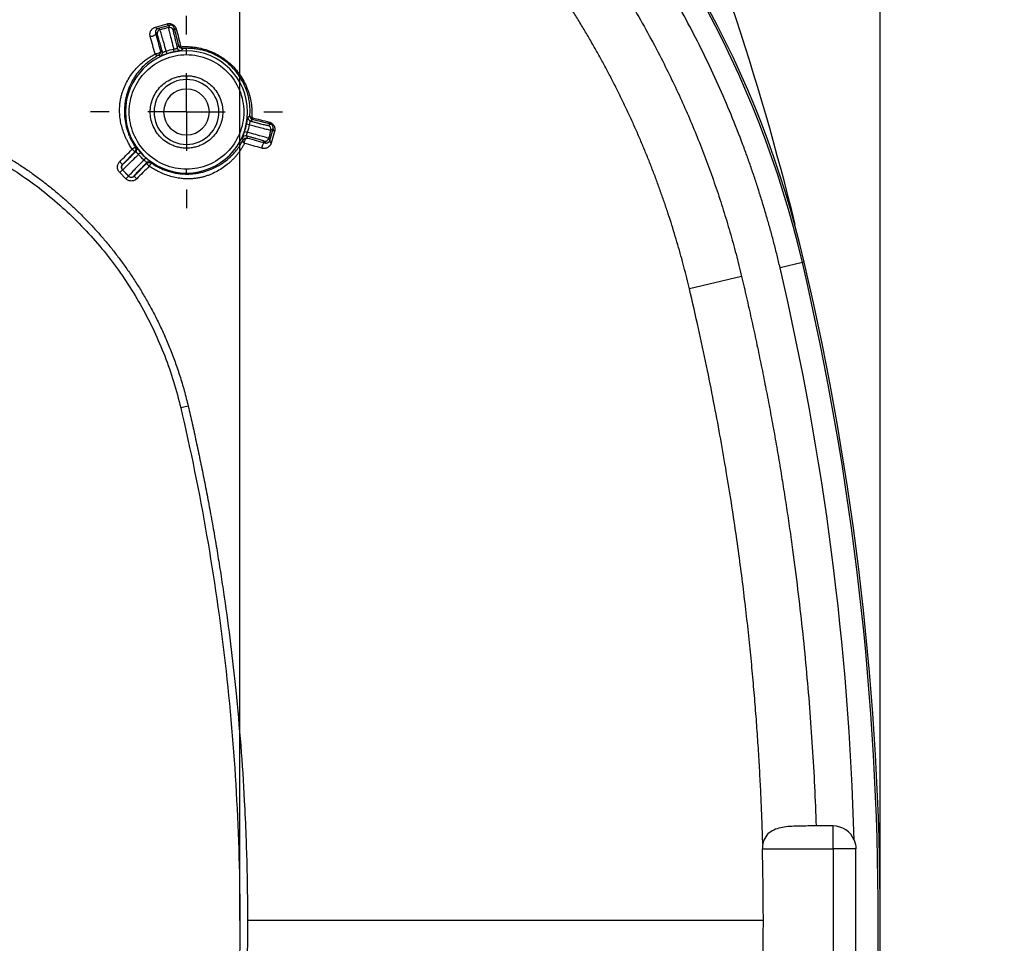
# Model space of a CAD drawing. Header units: millimetres. Extents: x 6 to 1356, y 6 to 988.
# Tile 16 of 23: x 631 to 793, y 560 to 711. Entities that reach past the tile are written whole.
import ezdxf

# ---------------------------------------------------------------- set-up
doc = ezdxf.new("R2010")
doc.units = ezdxf.units.MM
doc.header["$LTSCALE"] = 5
doc.linetypes.add('CENTERX2', pattern=[20.32, 12.7, -2.54, 2.54, -2.54])
doc.layers.add('CENTER', color=40, linetype='CENTERX2')
doc.layers.add('DIMENSIONS', color=140, linetype='Continuous', lineweight=25)
doc.styles.add('SLDTEXTSTYLE0', font='TXT', dxfattribs={"width": 0.7})
doc.dimstyles.new('SLDDIMSTYLE1', dxfattribs={"dimtxt": 10.790039, "dimasz": 16.51, "dimexe": 0, "dimexo": 0.0625, "dimgap": 2.69751, "dimtad": 0, "dimtih": 1, "dimtoh": 1, "dimlfac": 0.4, "dimrnd": 1e-09, "dimzin": 12, "dimdsep": 46, "dimtxsty": 'SLDTEXTSTYLE0', "dimsah": 1, "dimcen": 0.09, "dimadec": 0, "dimazin": 3, "dimtfac": 1, "dimtofl": 0, "dimtmove": 0, "dimatfit": 3, "dimfxl": 0, "dimfrac": 2, "dimtolj": 1, "dimtzin": 12, "dimarcsym": 0})
doc.dimstyles.new('SLDDIMSTYLE2', dxfattribs={"dimtxt": 10.790039, "dimasz": 16.51, "dimexe": 0, "dimexo": 0.0625, "dimgap": 2.69751, "dimtad": 0, "dimtih": 1, "dimtoh": 1, "dimlfac": 0.4, "dimrnd": 1e-09, "dimzin": 4, "dimdsep": 46, "dimtxsty": 'SLDTEXTSTYLE0', "dimsah": 1, "dimcen": 0.09, "dimadec": 0, "dimazin": 1, "dimtfac": 1, "dimtofl": 0, "dimtmove": 0, "dimatfit": 3, "dimfxl": 0, "dimfrac": 2, "dimtolj": 1, "dimtzin": 12, "dimarcsym": 0})
doc.dimstyles.new('SLDDIMSTYLE3', dxfattribs={"dimtxt": 10.790039, "dimasz": 16.51, "dimexe": 0, "dimexo": 0.0625, "dimgap": 2.69751, "dimtad": 0, "dimtih": 1, "dimtoh": 1, "dimlfac": 0.4, "dimrnd": 1e-09, "dimzin": 12, "dimdsep": 46, "dimtxsty": 'SLDTEXTSTYLE0', "dimsah": 1, "dimcen": 0, "dimadec": 0, "dimazin": 3, "dimtfac": 1, "dimtofl": 0, "dimtmove": 0, "dimatfit": 3, "dimfxl": 0, "dimfrac": 2, "dimtolj": 1, "dimtzin": 12, "dimarcsym": 0})

# ---------------------------------------------------------------- blocks, each defined once
blk = doc.blocks.new('_D_5')
at = {"layer": 'DIMENSIONS'}
for p, q in [((384.96, 569.96), (384.96, 899.31)), ((667.46, 569.96), (667.46, 899.31)), ((384.96, 883.43), (494.98, 883.43)), ((509.6, 883.43), (505.98, 883.43)), ((505.98, 883.43), (505.98, 866.28)), ((541.67, 883.43), (545.29, 883.43)), ((545.29, 883.43), (545.29, 866.28)), ((667.46, 883.43), (556.29, 883.43)), ((505.98, 866.28), (509.6, 866.28)), ((545.29, 866.28), (541.67, 866.28))]:
    blk.add_line(p, q, dxfattribs=at)
for points in [[(384.96, 883.43), (401.47, 880.89), (401.47, 885.97)], [(667.46, 883.43), (650.95, 885.97), (650.95, 880.89)]]:
    blk.add_solid(points, dxfattribs=at)
at = {"layer": 'DIMENSIONS', "char_height": 10.583, "attachment_point": 1, "style": 'SLDTEXTSTYLE0'}
for s, insert in [('113.0', (505.11, 899.49)), ('4.45', (509.6, 879.93))]:
    blk.add_mtext(s, dxfattribs=dict(at, insert=insert))
blk = doc.blocks.new('_D_6')
at = {"layer": 'DIMENSIONS'}
for p, q in [((283.71, 626.62), (283.71, 988.12)), ((772.43, 569.96), (772.43, 988.12)), ((283.71, 972.24), (494.98, 972.24)), ((509.6, 972.24), (505.98, 972.24)), ((505.98, 972.24), (505.98, 955.09)), ((541.67, 972.24), (545.29, 972.24)), ((545.29, 972.24), (545.29, 955.09)), ((772.43, 972.24), (556.29, 972.24)), ((505.98, 955.09), (509.6, 955.09)), ((545.29, 955.09), (541.67, 955.09))]:
    blk.add_line(p, q, dxfattribs=at)
for points in [[(283.71, 972.24), (300.22, 969.7), (300.22, 974.78)], [(772.43, 972.24), (755.92, 974.78), (755.92, 969.7)]]:
    blk.add_solid(points, dxfattribs=at)
at = {"layer": 'DIMENSIONS', "char_height": 10.583, "attachment_point": 1, "style": 'SLDTEXTSTYLE0'}
for s, insert in [('195.5', (505.11, 988.3)), ('7.70', (509.6, 968.74))]:
    blk.add_mtext(s, dxfattribs=dict(at, insert=insert))
blk = doc.blocks.new('_D_9')
at = {"layer": 'DIMENSIONS'}
for p, q in [((811.87, 860.54), (808.25, 860.54)), ((808.25, 860.54), (808.25, 843.39)), ((843.93, 860.54), (847.56, 860.54)), ((847.56, 860.54), (847.56, 843.39)), ((708.93, 800.6), (785.61, 844.87)), ((785.61, 844.87), (794.53, 844.87)), ((808.25, 843.39), (811.87, 843.39)), ((847.56, 843.39), (843.93, 843.39))]:
    blk.add_line(p, q, dxfattribs=at)
blk.add_arc((298.46, 563.61), 473.98, 13.9255, 31.9183, dxfattribs=at)
blk.add_solid([(708.93, 800.6), (724.5, 806.66), (721.96, 811.06)], dxfattribs=at)
at = {"layer": 'DIMENSIONS', "char_height": 10.583, "attachment_point": 1, "style": 'SLDTEXTSTYLE0'}
for s, insert in [('R189.6', (802.47, 876.6)), ('7.46', (811.87, 857.03)), ('TYP.', (812.39, 837.47))]:
    blk.add_mtext(s, dxfattribs=dict(at, insert=insert))
blk = doc.blocks.new('SW_CENTERMARKSYMBOL_5')
at = {"layer": 'CENTER', "color": 0}
for p, q in [((0, 12.7), (0, 15.74)), ((0, 0), (0, 6.35)), ((-12.7, 0), (-15.74, 0)), ((0, 0), (-6.35, 0)), ((0, 0), (0, -6.35)), ((0, 0), (6.35, 0)), ((12.7, 0), (15.74, 0)), ((0, -12.7), (0, -15.74))]:
    blk.add_line(p, q, dxfattribs=at)

msp = doc.modelspace()

# ---------------------------------------------------------------- linework, layer by layer
for p, q in [((653.612, 710.014), (655.511, 710.555)), ((655.942, 710.297), (654.039, 709.759)), ((655.942, 710.297), (655.735, 709.939)), ((653.901, 708.968), (653.608, 709.137)), ((653.923, 708.806), (653.634, 708.973)), ((654.364, 709.572), (654.039, 709.759)), ((656.71, 709.861), (656.5, 709.497)), ((654.432, 706.111), (654.758, 705.961)), ((657.199, 706.615), (657.453, 706.972)), ((658.705, 706.122), (658.705, 706.536)), ((658.705, 705.497), (658.705, 706.122)), ((658.705, 702.049), (658.705, 701.424)), ((669.567, 694.859), (669.209, 694.605)), ((672.091, 693.906), (672.455, 694.116)), ((672.354, 691.445), (672.892, 693.348)), ((672.533, 693.141), (672.892, 693.348)), ((673.149, 692.917), (672.608, 691.018)), ((668.555, 692.164), (668.705, 691.838)), ((671.567, 691.04), (671.4, 691.328)), ((671.732, 691.014), (671.562, 691.307)), ((672.166, 691.77), (672.354, 691.445)), ((650.252, 689.565), (648.196, 687.509)), ((649.81, 690.007), (650.252, 689.565)), ((650.362, 689.555), (650.252, 689.565)), ((650.325, 690.36), (650.433, 690.354)), ((658.705, 690.799), (658.705, 690.174)), ((648.196, 687.509), (647.754, 687.951)), ((650.103, 685.602), (652.159, 687.658)), ((652.159, 687.658), (652.149, 687.768)), ((652.159, 687.658), (652.601, 687.216)), ((652.948, 687.839), (652.954, 687.731)), ((648.196, 686.625), (647.754, 686.183)), ((648.777, 685.16), (647.754, 686.183)), ((648.033, 687.067), (648.013, 687.067)), ((648.196, 687.509), (648.216, 687.509)), ((648.196, 686.625), (648.216, 686.625)), ((648.196, 686.625), (649.219, 685.602)), ((658.705, 686.101), (658.705, 686.726)), ((658.705, 685.937), (658.705, 686.101)), ((649.219, 685.602), (648.777, 685.16)), ((649.219, 685.602), (649.219, 685.622)), ((649.661, 685.439), (649.661, 685.419)), ((650.103, 685.622), (650.103, 685.602)), ((650.103, 685.602), (650.545, 685.16)), ((759.67, 671.431), (756.019, 670.578)), ((759.99, 671.506), (759.67, 671.431)), ((759.99, 671.506), (759.99, 671.506)), ((749.714, 669.137), (741.161, 667.104)), ((658.985, 647.894), (657.768, 647.609)), ((764.705, 579.111), (761.935, 579.111)), ((764.705, 575.361), (764.705, 579.111)), ((753.119, 575.361), (764.705, 575.361)), ((764.705, 575.361), (764.705, 551.861))]:
    msp.add_line(p, q)
at = {"flags": 128}
for points in [[(653.634, 708.973), (653.632, 708.885), (653.587, 708.791), (653.502, 708.7), (653.384, 708.616), (653.24, 708.546), (653.081, 708.495), (652.919, 708.466), (652.764, 708.463)], [(654.432, 706.111), (654.43, 706.024), (654.383, 705.932), (654.297, 705.841), (654.177, 705.758), (654.032, 705.689), (653.872, 705.639), (653.708, 705.611), (653.554, 705.607)], [(671.567, 691.04), (671.479, 691.038), (671.386, 690.993), (671.294, 690.908), (671.21, 690.789), (671.14, 690.646), (671.089, 690.487), (671.06, 690.325), (671.057, 690.17)], [(768.455, 575.361), (768.385, 575.361), (768.172, 575.361), (767.826, 575.361), (767.36, 575.361), (766.791, 575.361), (766.142, 575.361), (765.438, 575.361), (764.705, 575.361)]]:
    msp.add_lwpolyline(points, dxfattribs=at)
for centre, radius, start, end in [((595.692, 633.097), 168.4, 13.15796, 76.84204), ((595.692, 633.097), 168.728, 13.15796, 76.84204), ((595.692, 633.097), 168.728, 13.15796, 76.84204), ((655.909, 710.732), 0.436, 204.01684, 274.27687), ((654.007, 710.191), 0.433, 204.19933, 274.23675), ((654.526, 708.968), 0.625, 105.02088, 179.98481), ((654.526, 708.968), 0.625, 179.98461, 194.98226), ((655.896, 709.335), 0.625, 15.02044, 104.97956), ((657.014, 710.025), 0.345, 208.42123, 274.20996), ((658.705, 696.111), 10.011, 90, 270), ((653.973, 705.859), 0.489, 211.05893, 285.8477), ((654.155, 705.8), 0.625, 295.17706, 14.98356), ((674.09, 712.25), 19.713, 198.24279, 199.56269), ((637.313, 702.395), 19.713, 10.43731, 11.75721), ((657.803, 706.777), 0.625, 195.01644, 274.82296), ((658.705, 696.111), 10.011, 270, 90), ((658.705, 696.111), 5.313, 90, 270), ((658.705, 696.111), 5.313, 270, 90), ((658.705, 696.111), 3.75, 90, 270), ((658.705, 696.111), 3.75, 270, 90), ((672.619, 694.419), 0.345, 175.79004, 241.57877), ((674.844, 711.496), 19.713, 250.43731, 251.75721), ((664.989, 674.719), 19.713, 78.24279, 79.56269), ((671.929, 693.302), 0.625, 345.02044, 74.97956), ((673.327, 693.315), 0.436, 175.72313, 245.98316), ((668.394, 691.56), 0.625, 75.01644, 154.82296), ((671.562, 691.932), 0.625, 255.01774, 270.01539), ((671.562, 691.932), 0.625, 270.01519, 344.97912), ((672.785, 691.413), 0.433, 175.76327, 245.80072), ((649.92, 689.997), 0.625, 315.01644, 34.82296), ((663.96, 674.443), 19.713, 130.43731, 131.75721), ((637.037, 701.366), 19.713, 318.24279, 319.56269), ((652.591, 687.326), 0.625, 55.17704, 134.98356), ((648.658, 687.067), 0.625, 135.01956, 180.00151), ((648.658, 687.067), 0.625, 179.99849, 224.98044), ((649.661, 686.064), 0.625, 225.01956, 270.00151), ((649.661, 686.064), 0.625, 269.99849, 314.98044), ((298.455, 563.611), 469.9, 1.60765, 13.15796), ((298.455, 563.611), 473.65, 346.84204, 13.15796), ((298.455, 563.611), 473.978, 346.84204, 13.15796), ((298.455, 563.611), 473.978, 346.84204, 13.15796), ((764.705, 575.361), 3.75, 22.46738, 90)]:
    msp.add_arc(centre, radius, start, end)
for points, knots in [([(756.019, 670.578), (755.857, 671.261), (755.532, 672.628), (755.011, 674.67), (754.467, 676.705), (753.897, 678.731), (753.3, 680.75), (752.678, 682.761), (752.03, 684.764), (751.356, 686.76), (750.657, 688.748), (748.956, 693.39), (745.997, 700.594), (741.334, 710.139), (736.067, 719.367), (731.519, 726.257), (728.072, 731.022), (725.955, 733.822), (723.779, 736.575), (721.544, 739.28), (719.254, 741.942), (717.68, 743.675), (716.893, 744.542)], [0, 0, 0, 0, 0.0249202, 0.0498247, 0.0747177, 0.0996031, 0.124485, 0.1493676, 0.1742549, 0.199151, 0.22406, 0.2489859, 0.3744777, 0.5000015, 0.6254932, 0.751017, 0.7925412, 0.8340294, 0.8755005, 0.9169733, 0.9584669, 1, 1, 1, 1]), ([(715.77, 735.851), (716.18, 735.369), (717.001, 734.404), (718.209, 732.939), (719.401, 731.462), (720.573, 729.971), (721.727, 728.468), (722.863, 726.95), (723.981, 725.42), (725.08, 723.876), (726.161, 722.319), (727.755, 719.964), (729.813, 716.78), (732.266, 712.728), (734.596, 708.608), (736.652, 704.703), (738.461, 701.033), (740.048, 697.615), (741.551, 694.165), (742.97, 690.684), (744.306, 687.171), (745.558, 683.627), (746.726, 680.052), (747.81, 676.444), (748.816, 672.807), (749.414, 670.361), (749.714, 669.137)], [0, 0, 0, 0, 0.0251513, 0.0502814, 0.0753939, 0.1004922, 0.12558, 0.1506609, 0.1757384, 0.2008161, 0.2258977, 0.2509867, 0.3137418, 0.3763959, 0.4390043, 0.5016227, 0.551586, 0.6014467, 0.6512329, 0.7009723, 0.7506932, 0.8004236, 0.8501915, 0.900025, 0.9499519, 1, 1, 1, 1]), ([(741.161, 667.104), (741.017, 667.707), (740.726, 668.916), (740.26, 670.727), (739.771, 672.543), (739.255, 674.363), (738.713, 676.187), (738.145, 678.014), (737.55, 679.843), (736.929, 681.675), (736.28, 683.508), (735.604, 685.342), (734.9, 687.177), (734.169, 689.011), (733.41, 690.845), (732.623, 692.677), (731.808, 694.507), (730.965, 696.334), (730.094, 698.157), (729.194, 699.975), (728.267, 701.788), (727.311, 703.595), (726.328, 705.395), (725.316, 707.187), (724.276, 708.971), (723.209, 710.745), (722.115, 712.509), (720.994, 714.262), (719.847, 716.003), (718.673, 717.731), (717.474, 719.445), (716.249, 721.144), (714.999, 722.828), (713.724, 724.496), (712.424, 726.146), (711.103, 727.78), (710.203, 728.854), (709.753, 729.391)], [0, 0, 0, 0, 0.02640725, 0.05297125, 0.07969003, 0.10656195, 0.13358557, 0.16075966, 0.18808316, 0.21555525, 0.24317525, 0.27094272, 0.2988565, 0.32691226, 0.35510507, 0.38343025, 0.41188332, 0.44046005, 0.46915645, 0.49796876, 0.52689348, 0.55592734, 0.58506669, 0.61430465, 0.64363328, 0.67304485, 0.70253183, 0.73208692, 0.76170303, 0.79137333, 0.82109121, 0.8508503, 0.88064442, 0.91046574, 0.94030494, 0.97015274, 1, 1, 1, 1]), ([(655.511, 710.555), (655.558, 710.567), (655.651, 710.59), (655.798, 710.605), (655.977, 710.603), (656.188, 710.567), (656.43, 710.471), (656.653, 710.323), (656.833, 710.128), (656.968, 709.909), (657.015, 709.759), (657.039, 709.681)], [0, 0, 0, 0, 0.0868521, 0.1697581, 0.2497688, 0.3785718, 0.4995887, 0.6239776, 0.7495828, 0.8704831, 1, 1, 1, 1]), ([(656.71, 709.861), (656.7, 709.897), (656.681, 709.962), (656.625, 710.063), (656.551, 710.152), (656.461, 710.226), (656.321, 710.3), (656.129, 710.338), (656.011, 710.312), (655.942, 710.297)], [0, 0, 0, 0, 0.1282147, 0.2357736, 0.3279362, 0.4128725, 0.5007905, 0.706296, 1, 1, 1, 1]), ([(652.764, 708.463), (652.754, 708.506), (652.732, 708.593), (652.718, 708.723), (652.716, 708.854), (652.731, 709.022), (652.778, 709.221), (652.875, 709.437), (653.008, 709.631), (653.176, 709.796), (653.374, 709.931), (653.534, 709.986), (653.612, 710.014)], [0, 0, 0, 0, 0.0597486, 0.12096, 0.1842076, 0.2500118, 0.3728822, 0.4993967, 0.6259207, 0.7497093, 0.8764385, 1, 1, 1, 1]), ([(654.039, 709.759), (654.014, 709.751), (653.958, 709.731), (653.877, 709.686), (653.792, 709.617), (653.707, 709.517), (653.643, 709.39), (653.61, 709.258), (653.608, 709.173), (653.608, 709.137)], [0, 0, 0, 0, 0.08942, 0.2025302, 0.339426, 0.5001585, 0.7138907, 0.8804756, 1, 1, 1, 1]), ([(653.608, 709.137), (653.61, 709.11), (653.613, 709.057), (653.627, 709), (653.634, 708.973)], [0, 0, 0, 0, 0.5325469, 1, 1, 1, 1]), ([(653.634, 708.973), (653.768, 708.494), (654.033, 707.543), (654.3, 706.586), (654.432, 706.111)], [0, 0, 0, 0, 0.5030709, 1, 1, 1, 1]), ([(654.758, 705.961), (654.731, 706.063), (654.675, 706.265), (654.594, 706.557), (654.516, 706.838), (654.416, 707.195), (654.299, 707.605), (654.178, 708.022), (654.077, 708.361), (653.999, 708.608), (653.944, 708.77), (653.93, 708.794), (653.923, 708.806)], [0, 0, 0, 0, 0.06260732, 0.12506337, 0.18774276, 0.25101617, 0.37598391, 0.50080686, 0.62537659, 0.75045775, 0.87510189, 1, 1, 1, 1]), ([(655.368, 706.078), (655.099, 707.066), (654.852, 707.955), (654.582, 708.895), (654.51, 709.138), (654.405, 709.476), (654.374, 709.564), (654.364, 709.572)], [0, 0, 0, 0, 0.5, 0.5, 0.75, 0.75, 1, 1, 1, 1]), ([(655.735, 709.939), (655.73, 709.928), (655.748, 709.836), (655.826, 709.491), (655.885, 709.244), (656.121, 708.295), (656.352, 707.402), (656.613, 706.412)], [0, 0, 0, 0, 0.25, 0.25, 0.5, 0.5, 1, 1, 1, 1]), ([(656.5, 709.497), (656.499, 709.492), (656.498, 709.483), (656.504, 709.438), (656.516, 709.369), (656.542, 709.246), (656.589, 709.034), (656.671, 708.691), (656.775, 708.269), (656.9, 707.773), (657.041, 707.222), (657.146, 706.817), (657.199, 706.615)], [0, 0, 0, 0, 0.062522, 0.1247384, 0.1870156, 0.2497191, 0.3743008, 0.4993708, 0.6236952, 0.7491623, 0.8747782, 1, 1, 1, 1]), ([(657.453, 706.972), (657.33, 707.452), (657.081, 708.418), (656.835, 709.378), (656.71, 709.861)], [0, 0, 0, 0, 0.4968525, 1, 1, 1, 1]), ([(657.039, 709.681), (657.162, 709.2), (657.406, 708.242), (657.651, 707.278), (657.774, 706.799)], [0, 0, 0, 0, 0.5029974, 1, 1, 1, 1]), ([(653.554, 705.607), (653.423, 706.081), (653.159, 707.036), (652.896, 707.985), (652.764, 708.463)], [0, 0, 0, 0, 0.49691425, 1, 1, 1, 1]), ([(648.051, 698.86), (648.073, 698.938), (648.125, 699.123), (648.246, 699.485), (648.479, 700.121), (648.869, 700.966), (649.431, 701.92), (650.082, 702.806), (650.823, 703.629), (651.556, 704.294), (652.252, 704.824), (652.882, 705.242), (653.33, 705.485), (653.554, 705.607)], [0, 0, 0, 0, 0.0266461, 0.0628057, 0.1256146, 0.2509768, 0.374142, 0.4996822, 0.6240999, 0.7495623, 0.8332735, 0.9166776, 1, 1, 1, 1]), ([(658.705, 686.726), (657.477, 686.726), (656.249, 686.97), (653.979, 687.91), (652.937, 688.606), (651.2, 690.343), (650.504, 691.384), (649.564, 693.655), (649.32, 694.883), (649.32, 697.34), (649.564, 698.568), (650.504, 700.838), (651.2, 701.879), (652.937, 703.617), (653.979, 704.313), (656.249, 705.253), (657.477, 705.497), (658.705, 705.497)], [0, 0, 0, 0, 0.125, 0.125, 0.25, 0.25, 0.375, 0.375, 0.5, 0.5, 0.625, 0.625, 0.75, 0.75, 0.875, 0.875, 1, 1, 1, 1]), ([(654.432, 706.111), (654.44, 706.077), (654.451, 706.027), (654.454, 705.969), (654.454, 705.934), (654.452, 705.893), (654.441, 705.808), (654.402, 705.685), (654.301, 705.517), (654.181, 705.438), (654.106, 705.389)], [0, 0, 0, 0, 0.1187858, 0.1803382, 0.2022488, 0.2431911, 0.3256979, 0.5011784, 0.6931121, 1, 1, 1, 1]), ([(655.515, 705.649), (655.465, 705.632), (655.366, 705.598), (655.219, 705.546), (655.057, 705.486), (654.885, 705.419), (654.722, 705.353), (654.591, 705.299), (654.498, 705.261), (654.435, 705.236), (654.425, 705.235), (654.42, 705.234)], [0, 0, 0, 0, 0.0827787, 0.1656861, 0.2504837, 0.3752315, 0.4995784, 0.6223614, 0.7486328, 0.8738248, 1, 1, 1, 1]), ([(654.758, 705.961), (654.764, 705.951), (654.775, 705.929), (654.813, 705.916), (654.867, 705.915), (654.962, 705.933), (655.126, 705.988), (655.285, 706.047), (655.368, 706.078)], [0, 0, 0, 0, 0.1298219, 0.2572262, 0.3814831, 0.5016946, 0.7399516, 1, 1, 1, 1]), ([(656.613, 706.412), (656.648, 706.418), (656.718, 706.429), (656.819, 706.447), (656.912, 706.464), (656.991, 706.48), (657.093, 706.506), (657.191, 706.548), (657.196, 706.592), (657.199, 706.615)], [0, 0, 0, 0, 0.1059737, 0.2107306, 0.3125707, 0.4100445, 0.5021254, 0.7445087, 1, 1, 1, 1]), ([(657.855, 706.154), (657.853, 706.153), (657.848, 706.151), (657.819, 706.146), (657.765, 706.138), (657.675, 706.126), (657.535, 706.107), (657.361, 706.082), (657.156, 706.051), (656.933, 706.012), (656.777, 705.982), (656.7, 705.966)], [0, 0, 0, 0, 0.0843829, 0.1676663, 0.2509454, 0.3767821, 0.5000004, 0.6245341, 0.7497022, 0.8758288, 1, 1, 1, 1]), ([(658.094, 706.51), (657.962, 706.503), (657.811, 706.541), (657.571, 706.714), (657.487, 706.845), (657.453, 706.972)], [0, 0, 0, 0, 0.5, 0.5, 1, 1, 1, 1]), ([(657.774, 706.799), (657.741, 706.803), (657.681, 706.81), (657.611, 706.831), (657.544, 706.861), (657.495, 706.898), (657.465, 706.939), (657.457, 706.962), (657.453, 706.972)], [0, 0, 0, 0, 0.1966562, 0.3633645, 0.5000987, 0.7533334, 0.8893668, 1, 1, 1, 1]), ([(657.774, 706.799), (657.916, 706.808), (658.199, 706.826), (658.627, 706.831), (659.055, 706.82), (659.484, 706.793), (660.139, 706.724), (661.02, 706.569), (662.136, 706.248), (663.233, 705.801), (664.661, 705.024), (666.316, 703.72), (667.62, 702.064), (668.397, 700.636), (668.844, 699.537), (669.164, 698.421), (669.336, 697.444), (669.412, 696.598), (669.432, 695.884), (669.406, 695.416), (669.394, 695.179)], [0, 0, 0, 0, 0.0257361, 0.0511306, 0.0762161, 0.1010259, 0.1255947, 0.1891684, 0.2507755, 0.3138431, 0.3753119, 0.5002627, 0.6246476, 0.686323, 0.7496491, 0.8111326, 0.874603, 0.9156133, 0.9573609, 1, 1, 1, 1]), ([(658.094, 706.51), (658.079, 706.511), (658.049, 706.512), (657.988, 706.53), (657.913, 706.579), (657.833, 706.674), (657.792, 706.759), (657.774, 706.799)], [0, 0, 0, 0, 0.1231552, 0.2462346, 0.5002523, 0.7669328, 1, 1, 1, 1]), ([(658.705, 706.536), (658.603, 706.534), (658.398, 706.53), (658.195, 706.517), (658.094, 706.51)], [0, 0, 0, 0, 0.4966576, 1, 1, 1, 1]), ([(669.104, 695.499), (669.113, 695.652), (669.131, 695.953), (669.132, 696.408), (669.115, 696.86), (669.078, 697.306), (669.022, 697.747), (668.948, 698.182), (668.856, 698.61), (668.747, 699.029), (668.454, 699.992), (667.796, 701.469), (666.436, 703.303), (664.698, 704.804), (663.131, 705.637), (661.941, 706.066), (661.161, 706.28), (660.356, 706.433), (659.53, 706.527), (658.984, 706.533), (658.705, 706.536)], [0, 0, 0, 0, 0.0305636, 0.0604373, 0.0896346, 0.1181704, 0.1460604, 0.1733216, 0.199972, 0.2260312, 0.2515201, 0.3790694, 0.4997657, 0.6213648, 0.7480915, 0.7946088, 0.8429293, 0.8931895, 0.9455107, 1, 1, 1, 1]), ([(658.705, 705.497), (659.934, 705.497), (661.162, 705.253), (663.432, 704.313), (664.474, 703.617), (666.211, 701.879), (666.907, 700.838), (667.847, 698.568), (668.091, 697.34), (668.091, 694.883), (667.847, 693.655), (666.907, 691.384), (666.211, 690.343), (664.474, 688.606), (663.432, 687.91), (661.162, 686.97), (659.934, 686.726), (658.705, 686.726)], [0, 0, 0, 0, 0.125, 0.125, 0.25, 0.25, 0.375, 0.375, 0.5, 0.5, 0.625, 0.625, 0.75, 0.75, 0.875, 0.875, 1, 1, 1, 1]), ([(654.106, 705.389), (653.974, 705.319), (653.702, 705.173), (653.298, 704.928), (652.886, 704.652), (652.387, 704.28), (651.771, 703.755), (651.048, 703.011), (650.446, 702.237), (649.924, 701.422), (649.518, 700.657), (649.194, 699.877), (648.996, 699.281), (648.863, 698.806), (648.752, 698.336), (648.619, 697.613), (648.516, 696.612), (648.538, 695.325), (648.731, 694.003), (649.027, 692.955), (649.348, 692.126), (649.628, 691.523), (649.959, 690.916), (650.203, 690.546), (650.325, 690.36)], [0, 0, 0, 0, 0.0287182, 0.0592133, 0.0914853, 0.1255336, 0.1815738, 0.2518109, 0.3323002, 0.3774343, 0.4452162, 0.5038858, 0.5431706, 0.5670652, 0.5985886, 0.629841, 0.6907775, 0.7539808, 0.8155812, 0.8773131, 0.9044781, 0.9385858, 0.9692929, 1, 1, 1, 1]), ([(658.705, 690.174), (658.58, 690.176), (658.331, 690.18), (657.96, 690.217), (657.593, 690.274), (657.23, 690.355), (656.871, 690.46), (656.257, 690.681), (655.422, 691.112), (654.479, 691.884), (653.706, 692.827), (653.162, 693.883), (652.837, 694.991), (652.734, 696.111), (652.837, 697.23), (653.161, 698.339), (653.706, 699.395), (654.478, 700.338), (655.421, 701.11), (656.367, 701.598), (657.224, 701.877), (657.959, 702.023), (658.456, 702.04), (658.705, 702.049)], [0, 0, 0, 0, 0.020137, 0.0401217, 0.0600334, 0.0799522, 0.0999581, 0.1201302, 0.1850445, 0.2500926, 0.3150015, 0.380055, 0.4399696, 0.5000281, 0.5599481, 0.6200013, 0.6849156, 0.7499637, 0.8148727, 0.8799261, 0.920025, 0.9598354, 1, 1, 1, 1]), ([(658.705, 702.049), (658.831, 702.047), (659.08, 702.042), (659.451, 702.006), (659.818, 701.949), (660.181, 701.867), (660.54, 701.763), (661.154, 701.541), (661.989, 701.111), (662.932, 700.339), (663.705, 699.396), (664.249, 698.34), (664.574, 697.231), (664.677, 696.112), (664.574, 694.992), (664.25, 693.884), (663.705, 692.828), (662.933, 691.885), (661.99, 691.112), (661.044, 690.624), (660.187, 690.345), (659.452, 690.2), (658.955, 690.183), (658.705, 690.174)], [0, 0, 0, 0, 0.020137, 0.0401217, 0.0600334, 0.0799522, 0.0999581, 0.1201302, 0.1850445, 0.2500926, 0.3150015, 0.380055, 0.4399696, 0.5000281, 0.5599481, 0.6200013, 0.6849156, 0.7499637, 0.8148727, 0.8799261, 0.920025, 0.9598354, 1, 1, 1, 1]), ([(649.012, 691.375), (648.973, 691.452), (648.896, 691.606), (648.742, 691.913), (648.501, 692.464), (648.205, 693.272), (647.947, 694.264), (647.799, 695.185), (647.738, 696.02), (647.739, 696.767), (647.795, 697.498), (647.898, 698.211), (647.999, 698.64), (648.051, 698.86)], [0, 0, 0, 0, 0.03136038, 0.06271928, 0.12533738, 0.25069325, 0.37613143, 0.50022403, 0.59547792, 0.69182639, 0.79047362, 0.89273109, 1, 1, 1, 1]), ([(610.488, 696.391), (610.907, 696.29), (611.737, 696.092), (612.961, 695.766), (614.154, 695.426), (615.316, 695.07), (616.449, 694.7), (617.556, 694.315), (618.637, 693.917), (619.693, 693.507), (620.728, 693.085), (621.74, 692.652), (622.732, 692.209), (623.703, 691.755), (624.655, 691.291), (625.588, 690.817), (626.503, 690.334), (627.4, 689.842), (628.28, 689.341), (629.143, 688.832), (629.99, 688.314), (630.822, 687.789), (631.638, 687.256), (632.439, 686.716), (633.225, 686.168), (633.997, 685.613), (634.755, 685.052), (635.5, 684.483), (636.231, 683.909), (636.949, 683.327), (637.654, 682.74), (638.346, 682.147), (639.026, 681.547), (639.694, 680.942), (640.349, 680.331), (640.992, 679.714), (641.85, 678.869), (642.913, 677.777), (644.168, 676.413), (645.398, 674.996), (646.602, 673.524), (647.779, 671.996), (648.928, 670.409), (650.047, 668.761), (651.133, 667.047), (652.186, 665.266), (653.203, 663.412), (654.181, 661.481), (655.116, 659.466), (656.006, 657.363), (656.849, 655.163), (657.634, 652.854), (658.363, 650.425), (658.775, 648.75), (658.985, 647.894)], [0, 0, 0, 0, 0.0179131, 0.0354338, 0.0525884, 0.0694025, 0.0859003, 0.102105, 0.118039, 0.1337234, 0.1491779, 0.1644163, 0.1794497, 0.1942886, 0.208943, 0.2234228, 0.2377372, 0.2518954, 0.2659058, 0.2797762, 0.2935133, 0.3071229, 0.3206112, 0.3339837, 0.3472458, 0.360403, 0.3734601, 0.386422, 0.3992932, 0.4120775, 0.4247784, 0.4373997, 0.4499447, 0.4624169, 0.4748195, 0.4871556, 0.4994283, 0.5247868, 0.5504323, 0.576393, 0.6026989, 0.6293822, 0.65648, 0.6840361, 0.7120983, 0.7407183, 0.7699556, 0.7998846, 0.8305883, 0.8621566, 0.8946987, 0.9283836, 0.9634111, 1, 1, 1, 1]), ([(610.203, 695.174), (613.104, 694.496), (615.922, 693.624), (621.402, 691.507), (624.064, 690.262), (627.937, 688.111), (629.211, 687.344), (631.704, 685.722), (632.915, 684.872), (636.444, 682.209), (638.66, 680.282), (641.78, 677.166), (642.786, 676.09), (644.729, 673.86), (645.669, 672.702), (648.353, 669.148), (649.959, 666.68), (652.816, 661.549), (654.067, 658.887), (656.206, 653.366), (657.092, 650.502), (657.768, 647.609)], [0, 0, 0, 0, 0.125, 0.125, 0.25, 0.25, 0.3125, 0.3125, 0.375, 0.375, 0.5, 0.5, 0.5625, 0.5625, 0.625, 0.625, 0.75, 0.75, 0.875, 0.875, 1, 1, 1, 1]), ([(668.56, 694.106), (668.571, 694.157), (668.591, 694.26), (668.619, 694.413), (668.648, 694.584), (668.676, 694.766), (668.701, 694.94), (668.72, 695.08), (668.733, 695.181), (668.743, 695.247), (668.747, 695.256), (668.748, 695.261)], [0, 0, 0, 0, 0.0827787, 0.1656861, 0.2504837, 0.3752315, 0.4995784, 0.6223614, 0.7486328, 0.8738248, 1, 1, 1, 1]), ([(668.748, 695.261), (668.737, 695.128), (668.773, 694.973), (668.947, 694.725), (669.08, 694.639), (669.209, 694.605)], [0, 0, 0, 0, 0.5, 0.5, 1, 1, 1, 1]), ([(669.209, 694.605), (669.197, 694.605), (669.174, 694.607), (669.143, 694.58), (669.115, 694.533), (669.083, 694.443), (669.049, 694.273), (669.021, 694.106), (669.006, 694.019)], [0, 0, 0, 0, 0.1298219, 0.2572262, 0.3814831, 0.5016946, 0.7399516, 1, 1, 1, 1]), ([(669.392, 695.178), (669.35, 695.199), (669.267, 695.242), (669.171, 695.319), (669.115, 695.409), (669.107, 695.469), (669.103, 695.498)], [0, 0, 0, 0, 0.2494982, 0.500104, 0.7513341, 1, 1, 1, 1]), ([(669.103, 695.463), (669.106, 695.429), (669.11, 695.361), (669.138, 695.245), (669.197, 695.12), (669.297, 695.002), (669.422, 694.911), (669.518, 694.876), (669.565, 694.858)], [0, 0, 0, 0, 0.1244048, 0.2501264, 0.4380201, 0.6257036, 0.8137794, 1, 1, 1, 1]), ([(669.209, 694.605), (669.311, 694.578), (669.514, 694.525), (669.807, 694.449), (670.09, 694.377), (670.449, 694.285), (670.862, 694.181), (671.284, 694.077), (671.628, 693.995), (671.881, 693.939), (672.049, 693.905), (672.077, 693.906), (672.091, 693.906)], [0, 0, 0, 0, 0.0626073, 0.1250634, 0.1877428, 0.2510162, 0.3759839, 0.5008069, 0.6253766, 0.7504578, 0.8751019, 1, 1, 1, 1]), ([(669.565, 694.858), (669.544, 694.869), (669.5, 694.89), (669.447, 694.961), (669.411, 695.058), (669.398, 695.138), (669.392, 695.178)], [0, 0, 0, 0, 0.2493979, 0.5000562, 0.7505394, 1, 1, 1, 1]), ([(669.394, 695.179), (669.872, 695.057), (670.836, 694.812), (671.794, 694.568), (672.276, 694.445)], [0, 0, 0, 0, 0.4970026, 1, 1, 1, 1]), ([(672.455, 694.116), (671.972, 694.24), (671.012, 694.487), (670.046, 694.736), (669.567, 694.859)], [0, 0, 0, 0, 0.5031475, 1, 1, 1, 1]), ([(672.276, 694.445), (672.328, 694.43), (672.429, 694.4), (672.578, 694.328), (672.742, 694.221), (672.915, 694.06), (673.064, 693.838), (673.161, 693.597), (673.201, 693.359), (673.198, 693.126), (673.166, 692.988), (673.149, 692.917)], [0, 0, 0, 0, 0.08738858, 0.17007071, 0.25007908, 0.375107, 0.49935044, 0.62029243, 0.7494187, 0.87075975, 1, 1, 1, 1]), ([(672.892, 693.348), (672.901, 693.384), (672.917, 693.451), (672.92, 693.562), (672.906, 693.667), (672.871, 693.774), (672.806, 693.891), (672.702, 694), (672.578, 694.079), (672.499, 694.103), (672.455, 694.116)], [0, 0, 0, 0, 0.15846, 0.2933329, 0.4061947, 0.4997404, 0.6086217, 0.7167654, 0.8430686, 1, 1, 1, 1]), ([(667.828, 691.826), (667.828, 691.829), (667.829, 691.834), (667.839, 691.862), (667.859, 691.913), (667.893, 691.996), (667.947, 692.127), (668.013, 692.29), (668.088, 692.483), (668.166, 692.696), (668.217, 692.846), (668.243, 692.921)], [0, 0, 0, 0, 0.0843829, 0.1676663, 0.2509454, 0.3767821, 0.5000004, 0.6245341, 0.7497022, 0.8758288, 1, 1, 1, 1]), ([(668.673, 692.774), (668.66, 692.74), (668.635, 692.673), (668.599, 692.577), (668.568, 692.489), (668.542, 692.411), (668.514, 692.31), (668.501, 692.204), (668.537, 692.178), (668.555, 692.164)], [0, 0, 0, 0, 0.1059737, 0.2107306, 0.3125707, 0.4100445, 0.5021254, 0.7445087, 1, 1, 1, 1]), ([(672.166, 691.77), (672.159, 691.78), (672.07, 691.811), (671.732, 691.916), (671.489, 691.988), (670.549, 692.257), (669.661, 692.505), (668.673, 692.774)], [0, 0, 0, 0, 0.25, 0.25, 0.5, 0.5, 1, 1, 1, 1]), ([(669.006, 694.019), (669.996, 693.757), (670.889, 693.527), (671.838, 693.291), (672.085, 693.232), (672.43, 693.153), (672.522, 693.136), (672.533, 693.141)], [0, 0, 0, 0, 0.5, 0.5, 0.75, 0.75, 1, 1, 1, 1]), ([(649.81, 690.007), (649.736, 690.116), (649.589, 690.336), (649.384, 690.675), (649.19, 691.021), (649.071, 691.257), (649.012, 691.375)], [0, 0, 0, 0, 0.2502476, 0.5000018, 0.7497564, 1, 1, 1, 1]), ([(658.705, 685.937), (658.827, 685.938), (659.068, 685.939), (659.419, 685.956), (659.761, 685.983), (660.091, 686.019), (660.44, 686.069), (660.806, 686.135), (661.182, 686.216), (661.537, 686.306), (662.162, 686.487), (663.132, 686.852), (664.328, 687.494), (665.297, 688.2), (665.967, 688.802), (666.514, 689.363), (667.047, 690.003), (667.569, 690.755), (667.85, 691.27), (667.983, 691.512)], [0, 0, 0, 0, 0.0248579, 0.0494748, 0.073906, 0.0982078, 0.1224373, 0.1536179, 0.1850345, 0.2165651, 0.2480667, 0.3609382, 0.4983713, 0.6242605, 0.6957474, 0.7499089, 0.8424004, 0.9257667, 1, 1, 1, 1]), ([(668.201, 690.96), (668.12, 690.808), (667.959, 690.506), (667.693, 690.072), (667.413, 689.655), (667.116, 689.255), (666.802, 688.872), (666.474, 688.506), (666.129, 688.155), (665.77, 687.821), (665.237, 687.368), (664.511, 686.835), (663.556, 686.273), (662.712, 685.883), (662.078, 685.652), (661.717, 685.531), (661.532, 685.479), (661.454, 685.457)], [0, 0, 0, 0, 0.0561011, 0.1119142, 0.1675079, 0.2229491, 0.2783032, 0.3336334, 0.389001, 0.4444648, 0.5000813, 0.6262251, 0.7500025, 0.8746267, 0.9371701, 0.9733368, 1, 1, 1, 1]), ([(667.983, 691.512), (667.975, 691.491), (667.959, 691.451), (667.951, 691.361), (667.975, 691.236), (668.048, 691.113), (668.128, 691.022), (668.176, 690.982), (668.201, 690.96)], [0, 0, 0, 0, 0.1272281, 0.2440787, 0.5000028, 0.7559269, 0.8681214, 1, 1, 1, 1]), ([(667.983, 691.512), (668.042, 691.63), (668.15, 691.743), (668.421, 691.865), (668.577, 691.872), (668.705, 691.838)], [0, 0, 0, 0, 0.5, 0.5, 1, 1, 1, 1]), ([(668.201, 690.96), (668.2, 690.996), (668.198, 691.068), (668.215, 691.212), (668.26, 691.393), (668.342, 691.578), (668.442, 691.719), (668.541, 691.807), (668.631, 691.847), (668.683, 691.841), (668.705, 691.838)], [0, 0, 0, 0, 0.08992779, 0.18071489, 0.33116017, 0.49985699, 0.63752786, 0.76941884, 0.90465668, 1, 1, 1, 1]), ([(671.057, 690.17), (670.579, 690.302), (669.631, 690.565), (668.676, 690.829), (668.201, 690.96)], [0, 0, 0, 0, 0.50308575, 1, 1, 1, 1]), ([(671.4, 691.328), (671.397, 691.331), (671.389, 691.337), (671.347, 691.355), (671.282, 691.378), (671.163, 691.418), (670.955, 691.483), (670.617, 691.584), (670.199, 691.705), (669.708, 691.844), (669.16, 691.998), (668.757, 692.109), (668.555, 692.164)], [0, 0, 0, 0, 0.062522, 0.1247384, 0.1870156, 0.2497191, 0.3743008, 0.4993708, 0.6236952, 0.7491623, 0.8747782, 1, 1, 1, 1]), ([(668.705, 691.838), (669.18, 691.706), (670.137, 691.439), (671.089, 691.173), (671.567, 691.04)], [0, 0, 0, 0, 0.4969291, 1, 1, 1, 1]), ([(672.608, 691.018), (672.591, 690.966), (672.557, 690.861), (672.484, 690.719), (672.396, 690.59), (672.29, 690.475), (672.167, 690.373), (672.01, 690.272), (671.817, 690.184), (671.577, 690.129), (671.324, 690.113), (671.144, 690.152), (671.057, 690.17)], [0, 0, 0, 0, 0.08122, 0.1621821, 0.2437698, 0.3268395, 0.412195, 0.50057, 0.6267086, 0.7494061, 0.878748, 1, 1, 1, 1]), ([(671.567, 691.04), (671.594, 691.033), (671.651, 691.019), (671.704, 691.015), (671.732, 691.014)], [0, 0, 0, 0, 0.4674538, 1, 1, 1, 1]), ([(671.732, 691.014), (671.767, 691.014), (671.852, 691.016), (671.984, 691.049), (672.122, 691.118), (672.235, 691.221), (672.312, 691.331), (672.341, 691.411), (672.354, 691.445)], [0, 0, 0, 0, 0.1195435, 0.2861468, 0.4998966, 0.7088748, 0.8755219, 1, 1, 1, 1]), ([(648.216, 687.509), (648.22, 687.51), (648.229, 687.514), (648.265, 687.542), (648.318, 687.587), (648.412, 687.67), (648.572, 687.817), (648.828, 688.059), (649.142, 688.361), (649.509, 688.717), (649.916, 689.114), (650.214, 689.408), (650.362, 689.555)], [0, 0, 0, 0, 0.062522, 0.1247384, 0.1870156, 0.2497191, 0.3743008, 0.4993708, 0.6236952, 0.7491623, 0.8747782, 1, 1, 1, 1]), ([(650.325, 690.36), (650.323, 690.359), (650.319, 690.356), (650.292, 690.337), (650.245, 690.305), (650.179, 690.259), (650.095, 690.202), (650.009, 690.143), (649.912, 690.077), (649.848, 690.033), (649.81, 690.007)], [0, 0, 0, 0, 0.1121435, 0.2277323, 0.3554995, 0.5000103, 0.6190275, 0.7597765, 0.8590497, 1, 1, 1, 1]), ([(650.252, 689.565), (650.279, 689.594), (650.325, 689.647), (650.378, 689.74), (650.415, 689.838), (650.431, 689.921), (650.434, 689.977), (650.435, 690.006), (650.435, 690.034), (650.431, 690.089), (650.418, 690.163), (650.383, 690.264), (650.347, 690.324), (650.325, 690.36)], [0, 0, 0, 0, 0.137727, 0.2422339, 0.3700457, 0.4999255, 0.5325193, 0.5650799, 0.5975744, 0.6299701, 0.7577819, 0.8554877, 1, 1, 1, 1]), ([(650.831, 689.149), (650.809, 689.176), (650.763, 689.231), (650.698, 689.31), (650.637, 689.381), (650.583, 689.442), (650.509, 689.518), (650.424, 689.582), (650.383, 689.564), (650.362, 689.555)], [0, 0, 0, 0, 0.1059737, 0.2107306, 0.3125707, 0.4100445, 0.5021254, 0.7445087, 1, 1, 1, 1]), ([(650.433, 690.354), (650.435, 690.352), (650.44, 690.349), (650.459, 690.326), (650.493, 690.284), (650.548, 690.212), (650.634, 690.1), (650.742, 689.962), (650.872, 689.8), (651.017, 689.626), (651.122, 689.506), (651.174, 689.447)], [0, 0, 0, 0, 0.08438292, 0.16766631, 0.25094544, 0.37678213, 0.50000035, 0.62453412, 0.74970218, 0.87582882, 1, 1, 1, 1]), ([(647.754, 686.183), (647.717, 686.223), (647.643, 686.303), (647.553, 686.44), (647.469, 686.612), (647.404, 686.822), (647.38, 687.066), (647.404, 687.311), (647.477, 687.546), (647.59, 687.767), (647.699, 687.889), (647.754, 687.951)], [0, 0, 0, 0, 0.0831975, 0.1662161, 0.2505979, 0.3758311, 0.4998769, 0.6237414, 0.7491921, 0.8749536, 1, 1, 1, 1]), ([(648.216, 686.625), (648.228, 686.626), (648.299, 686.688), (648.559, 686.928), (648.743, 687.103), (649.446, 687.781), (650.104, 688.427), (650.831, 689.149)], [0, 0, 0, 0, 0.25, 0.25, 0.5, 0.5, 1, 1, 1, 1]), ([(651.743, 688.237), (651.022, 687.51), (650.376, 686.852), (649.697, 686.148), (649.522, 685.964), (649.282, 685.705), (649.221, 685.633), (649.219, 685.622)], [0, 0, 0, 0, 0.5, 0.5, 0.75, 0.75, 1, 1, 1, 1]), ([(652.149, 687.768), (652.075, 687.693), (651.928, 687.544), (651.715, 687.328), (651.511, 687.12), (651.252, 686.854), (650.955, 686.549), (650.654, 686.235), (650.411, 685.978), (650.236, 685.788), (650.123, 685.659), (650.11, 685.634), (650.103, 685.622)], [0, 0, 0, 0, 0.0626073, 0.1250634, 0.1877428, 0.2510162, 0.3759839, 0.5008069, 0.6253766, 0.7504578, 0.8751019, 1, 1, 1, 1]), ([(652.149, 687.768), (652.155, 687.778), (652.168, 687.798), (652.161, 687.838), (652.134, 687.885), (652.072, 687.959), (651.942, 688.073), (651.811, 688.181), (651.743, 688.237)], [0, 0, 0, 0, 0.1298219, 0.2572262, 0.3814831, 0.5016946, 0.7399516, 1, 1, 1, 1]), ([(652.041, 688.579), (652.081, 688.545), (652.159, 688.476), (652.278, 688.375), (652.412, 688.264), (652.555, 688.149), (652.694, 688.041), (652.806, 687.954), (652.886, 687.892), (652.938, 687.851), (652.944, 687.843), (652.948, 687.839)], [0, 0, 0, 0, 0.0827787, 0.1656861, 0.2504837, 0.3752315, 0.4995784, 0.6223614, 0.7486328, 0.8738248, 1, 1, 1, 1]), ([(652.159, 687.658), (652.253, 687.752), (652.393, 687.824), (652.693, 687.852), (652.845, 687.806), (652.954, 687.731)], [0, 0, 0, 0, 0.5, 0.5, 1, 1, 1, 1]), ([(652.601, 687.216), (652.626, 687.253), (652.67, 687.318), (652.737, 687.414), (652.796, 687.5), (652.869, 687.607), (652.937, 687.706), (652.949, 687.723), (652.954, 687.731)], [0, 0, 0, 0, 0.1406014, 0.240789, 0.3789466, 0.501169, 0.76071, 1, 1, 1, 1]), ([(652.954, 687.731), (653.101, 687.634), (653.363, 687.459), (653.724, 687.25), (653.994, 687.104), (654.17, 687.015), (654.504, 686.852), (655.003, 686.635), (655.755, 686.374), (656.512, 686.174), (657.288, 686.034), (658.019, 685.954), (658.481, 685.943), (658.705, 685.937)], [0, 0, 0, 0, 0.0854548, 0.153061, 0.2028168, 0.2347206, 0.2487715, 0.3834428, 0.498821, 0.6359037, 0.7647647, 0.8859231, 1, 1, 1, 1]), ([(648.196, 687.509), (648.168, 687.477), (648.112, 687.414), (648.055, 687.302), (648.019, 687.186), (648.015, 687.106), (648.013, 687.067)], [0, 0, 0, 0, 0.2603027, 0.5137257, 0.7602855, 1, 1, 1, 1]), ([(648.013, 687.067), (648.015, 687.028), (648.019, 686.948), (648.055, 686.832), (648.112, 686.72), (648.168, 686.657), (648.196, 686.625)], [0, 0, 0, 0, 0.2397145, 0.4862743, 0.7396973, 1, 1, 1, 1]), ([(653.969, 686.418), (653.851, 686.477), (653.615, 686.596), (653.269, 686.79), (652.93, 686.995), (652.711, 687.142), (652.601, 687.216)], [0, 0, 0, 0, 0.2502436, 0.4999982, 0.7497524, 1, 1, 1, 1]), ([(661.454, 685.457), (661.354, 685.432), (661.157, 685.384), (660.846, 685.32), (660.53, 685.266), (660.208, 685.221), (659.881, 685.186), (659.549, 685.162), (659.214, 685.148), (658.876, 685.146), (658.536, 685.155), (658.193, 685.175), (657.635, 685.228), (656.854, 685.354), (655.864, 685.612), (655.058, 685.907), (654.507, 686.148), (654.2, 686.302), (654.046, 686.379), (653.969, 686.418)], [0, 0, 0, 0, 0.04956295, 0.09792409, 0.14522144, 0.19158993, 0.23716112, 0.28206288, 0.326419, 0.37034884, 0.413967, 0.45738303, 0.50070127, 0.62442875, 0.74956141, 0.87465048, 0.93730197, 0.96860531, 1, 1, 1, 1]), ([(650.545, 685.16), (650.505, 685.123), (650.425, 685.049), (650.287, 684.959), (650.115, 684.874), (649.906, 684.81), (649.661, 684.786), (649.417, 684.81), (649.181, 684.883), (648.961, 684.996), (648.838, 685.106), (648.777, 685.16)], [0, 0, 0, 0, 0.08355203, 0.16660607, 0.25061828, 0.37586248, 0.49990007, 0.62408478, 0.74951285, 0.87531902, 1, 1, 1, 1]), ([(649.219, 685.602), (649.251, 685.573), (649.314, 685.517), (649.426, 685.461), (649.542, 685.425), (649.622, 685.421), (649.661, 685.419)], [0, 0, 0, 0, 0.2603027, 0.5137257, 0.7602855, 1, 1, 1, 1]), ([(649.661, 685.419), (649.7, 685.421), (649.78, 685.425), (649.896, 685.461), (650.008, 685.517), (650.071, 685.573), (650.103, 685.602)], [0, 0, 0, 0, 0.2397145, 0.4862743, 0.7396973, 1, 1, 1, 1]), ([(749.714, 669.137), (749.983, 667.994), (750.521, 665.709), (751.295, 662.275), (752.044, 658.84), (752.766, 655.402), (753.462, 651.962), (754.131, 648.519), (754.774, 645.074), (755.39, 641.626), (755.98, 638.176), (756.543, 634.724), (757.08, 631.269), (757.591, 627.811), (758.214, 623.353), (758.918, 617.893), (759.657, 611.429), (760.302, 604.966), (760.855, 598.502), (761.313, 592.039), (761.683, 585.576), (761.851, 581.266), (761.935, 579.111)], [0, 0, 0, 0, 0.0387137, 0.0773883, 0.1160259, 0.1546286, 0.1931987, 0.2317383, 0.2702497, 0.308735, 0.3471965, 0.3856363, 0.4240567, 0.4624598, 0.5008479, 0.5724605, 0.6439471, 0.7153221, 0.7866002, 0.8577961, 0.9289244, 1, 1, 1, 1]), ([(753.187, 576.178), (753.153, 577.28), (753.084, 579.517), (752.946, 582.923), (752.778, 586.43), (752.575, 590.041), (752.337, 593.759), (752.058, 597.586), (751.736, 601.527), (751.368, 605.585), (750.949, 609.766), (750.476, 614.075), (749.944, 618.521), (749.348, 623.112), (748.68, 627.863), (747.932, 632.785), (747.098, 637.896), (746.166, 643.216), (745.125, 648.771), (743.955, 654.596), (742.642, 660.742), (741.665, 664.94), (741.161, 667.104)], [0, 0, 0, 0, 0.0359976, 0.0730868, 0.1112914, 0.1506431, 0.1911778, 0.2329319, 0.2759488, 0.3202804, 0.3659876, 0.413141, 0.4618286, 0.5121756, 0.5643299, 0.6184582, 0.674748, 0.7334169, 0.7947911, 0.8592832, 0.9274361, 1, 1, 1, 1]), ([(657.768, 647.609), (661, 633.785), (663.42, 619.843), (665.846, 598.757), (666.453, 591.699), (667.261, 577.525), (667.459, 570.455), (667.447, 549.299), (666.634, 535.264), (663.41, 507.334), (661, 493.438), (657.768, 479.613)], [0, 0, 0, 0, 0.25, 0.25, 0.375, 0.375, 0.5, 0.5, 0.75, 0.75, 1, 1, 1, 1]), ([(658.985, 647.894), (659.205, 646.943), (659.649, 645.022), (660.293, 642.107), (660.927, 639.129), (661.547, 636.089), (662.152, 632.986), (662.742, 629.822), (663.313, 626.595), (663.865, 623.31), (664.395, 619.969), (665.488, 612.658), (666.995, 600.43), (668.016, 587.357), (668.454, 577.645), (668.61, 572.443), (668.692, 567.831), (668.701, 564.953), (668.706, 563.611)], [0, 0, 0, 0, 0.0344347, 0.0695542, 0.105359, 0.1418497, 0.1790263, 0.2168889, 0.2554343, 0.2946301, 0.3344299, 0.3747874, 0.5554632, 0.769017, 0.8372511, 0.8984614, 0.9526718, 1, 1, 1, 1]), ([(761.935, 579.111), (761.028, 579.111), (760.135, 579.115), (758.38, 579.085), (757.512, 579.052), (756.297, 578.87), (755.901, 578.786), (755.154, 578.544), (754.805, 578.387), (754.166, 577.956), (753.886, 577.688), (753.436, 577.015), (753.272, 576.618), (753.187, 576.178)], [0, 0, 0, 0, 0.25, 0.25, 0.5, 0.5, 0.625, 0.625, 0.75, 0.75, 0.875, 0.875, 1, 1, 1, 1]), ([(753.187, 576.178), (753.175, 576.111), (753.151, 575.977), (753.129, 575.772), (753.117, 575.567), (753.119, 575.43), (753.119, 575.361)], [0, 0, 0, 0, 0.2525411, 0.502909, 0.7518192, 1, 1, 1, 1]), ([(768.455, 551.861), (768.455, 554.361), (768.455, 556.861), (768.455, 559.361), (768.455, 564.695), (768.455, 570.028), (768.455, 575.361)], [0, 0, 0, 0, 0.003000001, 0.003000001, 0.003000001, 0.0093999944, 0.0093999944, 0.0093999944, 0.0093999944]), ([(668.706, 563.611), (668.703, 562.597), (668.698, 560.513), (668.656, 557.303), (668.584, 553.925), (668.475, 550.381), (668.325, 546.674), (668.129, 542.808), (667.882, 538.79), (667.578, 534.629), (667.216, 530.336), (666.792, 525.926), (666.304, 521.417), (665.75, 516.828), (665.127, 512.176), (664.437, 507.48), (663.681, 502.758), (662.861, 498.028), (661.981, 493.309), (661.04, 488.614), (660.048, 483.954), (659.339, 480.867), (658.985, 479.329)], [0, 0, 0, 0, 0.0357773, 0.0735375, 0.1132784, 0.1549858, 0.1986319, 0.2441741, 0.291552, 0.3406683, 0.3913892, 0.4435522, 0.4969636, 0.5513989, 0.6066518, 0.6625399, 0.7188606, 0.775387, 0.8318948, 0.8882458, 0.9443209, 1, 1, 1, 1]), ([(753.277, 563.611), (731.925, 563.611), (710.574, 563.611), (687.817, 563.611), (685.909, 563.611), (678.848, 563.611), (673.777, 563.611), (668.706, 563.611)], [0.03717354, 0.03717354, 0.03717354, 0.03717354, 0.80889726, 0.80889726, 0.85973381, 0.85973381, 0.98935078, 0.98935078, 0.98935078, 0.98935078])]:
    msp.add_open_spline(points, degree=3, knots=knots)
for points in [[(655.735, 709.939), (655.278, 709.816), (654.821, 709.694), (654.364, 709.572)], [(655.368, 706.078), (655.774, 706.214), (656.193, 706.326), (656.613, 706.412)], [(656.7, 705.966), (656.299, 705.885), (655.903, 705.779), (655.515, 705.649)], [(658.094, 706.51), (658.011, 706.393), (657.932, 706.274), (657.855, 706.154)], [(654.42, 705.234), (654.317, 705.287), (654.212, 705.339), (654.106, 705.389)], [(668.748, 695.261), (668.868, 695.338), (668.987, 695.417), (669.104, 695.499)], [(668.243, 692.921), (668.373, 693.309), (668.479, 693.705), (668.56, 694.106)], [(669.006, 694.019), (668.92, 693.599), (668.808, 693.18), (668.673, 692.774)], [(672.533, 693.141), (672.472, 692.912), (672.349, 692.456), (672.227, 691.999), (672.166, 691.77)], [(667.983, 691.512), (667.933, 691.618), (667.881, 691.723), (667.828, 691.826)], [(647.754, 687.951), (648.438, 688.637), (649.124, 689.322), (649.81, 690.007)], [(651.174, 689.447), (651.445, 689.141), (651.735, 688.851), (652.041, 688.579)], [(651.743, 688.237), (651.422, 688.522), (651.116, 688.828), (650.831, 689.149)], [(648.216, 686.625), (648.55, 686.291), (648.885, 685.956), (649.219, 685.622)], [(652.601, 687.216), (651.916, 686.53), (651.231, 685.844), (650.545, 685.16)], [(768.171, 576.794), (768.361, 576.336), (768.455, 575.858), (768.455, 575.361)], [(753.277, 563.611), (753.277, 567.586), (753.223, 571.495), (753.119, 575.361)], [(753.119, 551.861), (753.223, 555.728), (753.277, 559.637), (753.277, 563.611)]]:
    msp.add_open_spline(points, degree=3)
at = {"layer": 'DIMENSIONS'}
for p, q in [((667.456, 563.611), (667.456, 638.238)), ((772.433, 563.611), (772.433, 599.892))]:
    msp.add_line(p, q, dxfattribs=at)

# ---------------------------------------------------------------- block references
at = {"layer": 'CENTER'}
msp.add_blockref('SW_CENTERMARKSYMBOL_5', (658.705, 696.111), dxfattribs=at)

# ---------------------------------------------------------------- dimensions: what is measured, and where the dimension line sits
at = {"layer": 'DIMENSIONS'}
for base, p1, p2, dimstyle, picture, middle in [((283.705, 972.242), (772.433, 563.611), (283.705, 620.269), 'SLDDIMSTYLE1', '_D_6', (525.634, 972.242)), ((384.955, 883.433), (667.456, 563.611), (384.955, 563.611), 'SLDDIMSTYLE2', '_D_5', (525.634, 883.433))]:
    dim = msp.add_linear_dim(base=base, p1=p1, p2=p2, dimstyle=dimstyle, dxfattribs=at)
    dim.commit()
    dim.dimension.update_dxf_attribs({"geometry": picture, "text_midpoint": middle, "dimtype": 160})
dim = msp.add_radius_dim(center=(298.455, 563.611), mpoint=(708.932, 800.6), text='<>\\PTYP.', dimstyle='SLDDIMSTYLE3', dxfattribs=at)
dim.commit()
dim.dimension.update_dxf_attribs({"geometry": '_D_9', "text_midpoint": (827.902, 850.447), "dimtype": 164})

doc.saveas('drawing.dxf')
